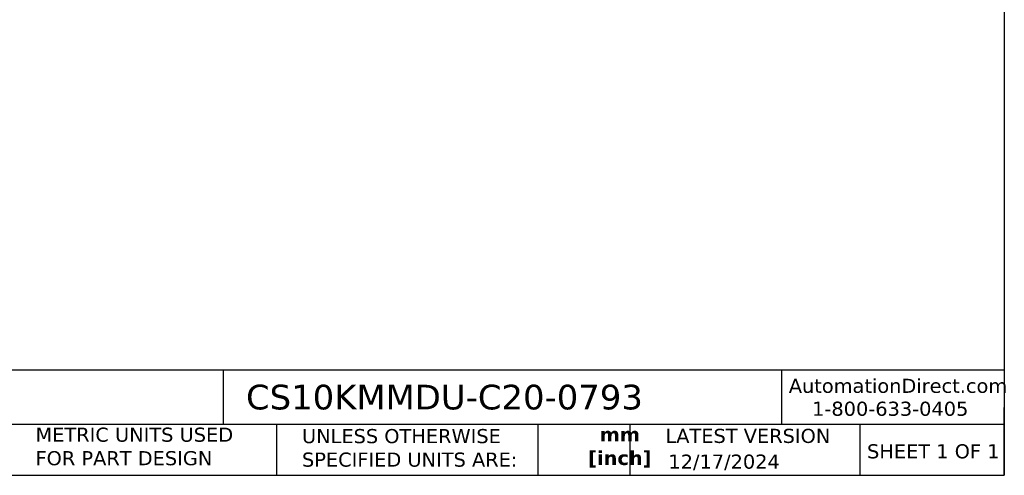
# Model space of a CAD drawing. Header units: millimetres. Extents: x 6 to 273, y 6 to 210.
# Tile 2 of 5: x 125 to 273, y 6 to 75. Entities that reach past the tile are written whole.
import ezdxf

# ---------------------------------------------------------------- set-up
doc = ezdxf.new("R2010")
doc.units = ezdxf.units.MM
doc.linetypes.add('SLD-Solid', pattern=[0])
doc.layers.add('TEXT', color=140, linetype='SLD-Solid', lineweight=25)
doc.styles.add('SLDTEXTSTYLE0', font='VERDANA.TTF')
doc.styles.add('SLDTEXTSTYLE1', font='VERDANAB.TTF')

msp = doc.modelspace()

# ---------------------------------------------------------------- linework, layer by layer
at = {"layer": 'TEXT'}
for p, q in [((273.05, 209.55), (273.05, 6.35)), ((273.05, 22.126), (6.35, 22.126)), ((155.759, 22.126), (155.759, 13.97)), ((239.575, 22.126), (239.575, 13.97)), ((273.05, 6.35), (273.05, 16.51)), ((273.05, 13.97), (6.35, 13.97)), ((163.78, 13.97), (163.78, 6.35)), ((203.024, 13.97), (203.024, 6.35)), ((216.812, 13.97), (216.812, 6.35)), ((251.349, 13.97), (251.349, 6.35)), ((6.35, 6.35), (273.05, 6.35))]:
    msp.add_line(p, q, dxfattribs=at)

# ---------------------------------------------------------------- texts
at = {"color": 179, "linetype": 'SLD-Solid', "lineweight": 18, "char_height": 2.11667, "attachment_point": 1, "style": 'SLDTEXTSTYLE0'}
for s, insert in [('AutomationDirect.com', (240.695, 20.836)), ('1-800-633-0405', (244.192, 17.397))]:
    msp.add_mtext(s, dxfattribs=dict(at, insert=insert))
at = {"layer": 'TEXT'}
for s, insert, char_height, attachment_point, style in [('CS10KMMDU-C20-0793', (159.208, 19.941), 3.70417, 1, 'SLDTEXTSTYLE0'), ('METRIC UNITS USED ^JFOR PART DESIGN', (127.604, 13.505), 2.11667, 1, 'SLDTEXTSTYLE0'), ('UNLESS OTHERWISE ^JSPECIFIED UNITS ARE:', (167.608, 13.291), 2.11667, 1, 'SLDTEXTSTYLE0'), ('LATEST VERSION', (234.552, 13.324), 2.11667, 2, 'SLDTEXTSTYLE0'), ('mm^J[inch]', (215.324, 13.539), 2.1167, 2, 'SLDTEXTSTYLE1'), ('SHEET 1 OF 1', (252.441, 11.011), 2.11667, 1, 'SLDTEXTSTYLE0'), ('12/17/2024', (222.613, 9.463), 2.1167, 1, 'SLDTEXTSTYLE0')]:
    msp.add_mtext(s, dxfattribs=dict(at, insert=insert, char_height=char_height, attachment_point=attachment_point, style=style))

doc.saveas('drawing.dxf')
